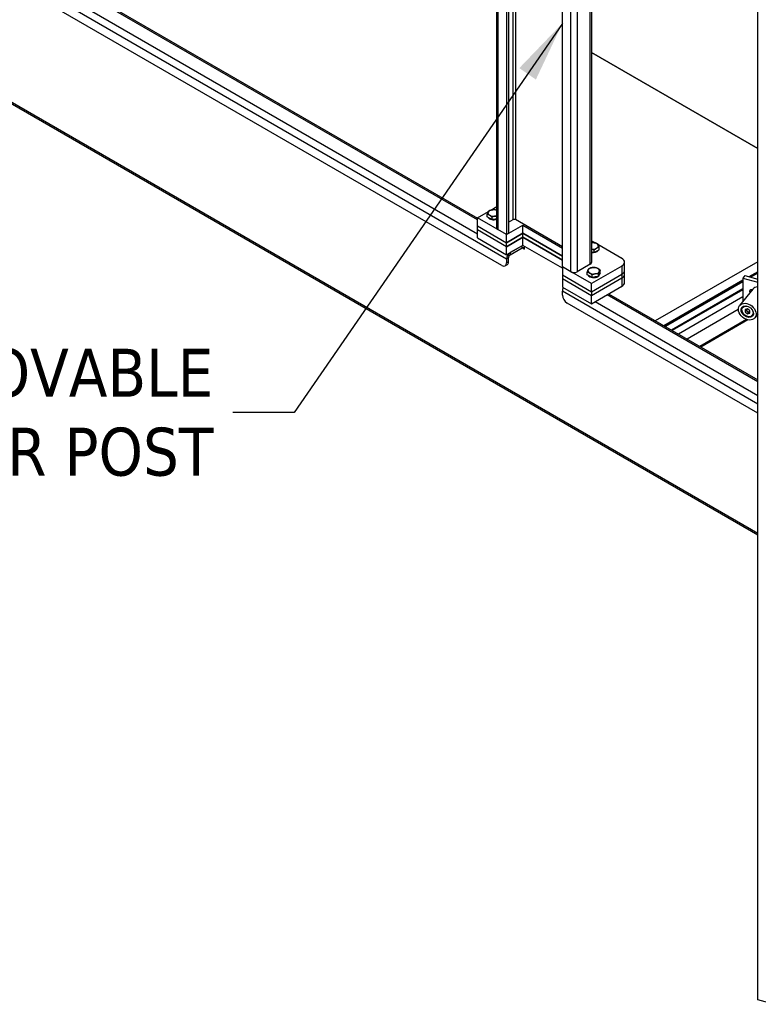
# Model space of a CAD drawing. Extents: x 807 to 1172, y 30 to 260.
# Tile 195 of 214: x 1109 to 1133, y 168 to 200. Entities that reach past the tile are written whole.
import ezdxf

# ---------------------------------------------------------------- set-up
doc = ezdxf.new("R2010")
doc.units = 0
doc.header["$LTSCALE"] = 4
doc.header["$MEASUREMENT"] = 0
doc.layers.get('0').update_dxf_attribs({"linetype": 'CONTINUOUS'})
doc.styles.add('ROMANS', font='romans.shx')
doc.dimstyles.new('Default (ANSI)$7', dxfattribs={"dimscale": 20, "dimtxt": 0.07, "dimasz": 0.098425, "dimexe": 0.125, "dimexo": 0.0625, "dimgap": 0.031496, "dimtad": 0, "dimtih": 1, "dimtoh": 1, "dimrnd": 1e-08, "dimzin": 0, "dimdsep": 46, "dimtxsty": 'ROMANS', "dimblk": 'Filled-1', "dimcen": 0.09, "dimdle": 0.393701, "dimclrd": 256, "dimclre": 256, "dimclrt": 256, "dimadec": 0, "dimazin": 0, "dimtfac": 0.928571, "dimtofl": 0, "dimtmove": 0, "dimatfit": 3, "dimfxl": 1, "dimtolj": 1, "dimtzin": 0, "dimlwd": -1, "dimlwe": -1, "dimarcsym": 0})

# ---------------------------------------------------------------- blocks, each defined once
blk = doc.blocks.new('Filled-1')
at = {"color": 0}
for p, q in [((0, 0), (-1, 0.179)), ((-1, 0.179), (-1, -0.179)), ((-1, 0), (0, 0)), ((-1, -0.179), (0, 0))]:
    blk.add_line(p, q, dxfattribs=at)
at = {"color": 0, "flags": 128}
blk.add_lwpolyline([(-1, -0.179), (0, 0), (-1, 0.179), (-1, -0.179)], dxfattribs=at)
at = {"color": 0}
blk.add_solid([(-1, -0.179), (0, 0), (-1, 0.179), (-1, -0.179)], dxfattribs=at)

msp = doc.modelspace()

# ---------------------------------------------------------------- linework, layer by layer
for p, q in [((1124.167, 193.167), (1124.167, 234.241)), ((1124.208, 234.217), (1124.208, 193.11)), ((1124.693, 193.433), (1124.693, 234.181)), ((1124.768, 234.224), (1124.768, 193.433)), ((1124.483, 234.059), (1124.483, 192.951)), ((1124.545, 234.095), (1124.545, 192.987)), ((1126.277, 191.915), (1126.277, 233.022)), ((1126.552, 191.757), (1126.552, 232.864)), ((1126.751, 232.749), (1126.751, 191.757)), ((1127.174, 192.001), (1127.174, 232.505)), ((1127.215, 232.484), (1127.215, 192.058)), ((1132.559, 168.355), (1132.559, 211.995)), ((1108.633, 201.591), (1123.548, 192.98)), ((1123.548, 193.425), (1109.019, 201.813)), ((1109.102, 201.822), (1123.548, 193.482)), ((1124.483, 192.167), (1108.515, 201.386)), ((1124.333, 191.958), (1108.29, 201.22)), ((1127.215, 198.799), (1132.559, 195.714)), ((1132.559, 195.714), (1127.215, 198.799)), ((1108.015, 197.531), (1132.559, 183.361)), ((1132.559, 183.291), (1108.058, 197.437)), ((1123.548, 193.491), (1123.903, 193.696)), ((1123.981, 193.741), (1124.167, 193.849)), ((1124.483, 192.951), (1123.548, 193.491)), ((1123.548, 193.232), (1123.548, 193.491)), ((1123.864, 193.52), (1123.864, 193.601)), ((1123.94, 193.476), (1123.864, 193.52)), ((1124.016, 193.432), (1123.94, 193.476)), ((1124.016, 193.432), (1124.016, 193.514)), ((1124.119, 193.448), (1124.016, 193.432)), ((1124.167, 193.456), (1124.119, 193.448)), ((1124.545, 193.347), (1124.693, 193.433)), ((1126.277, 192.562), (1124.768, 193.433)), ((1123.548, 193.232), (1124.483, 192.692)), ((1123.548, 193.232), (1124.483, 192.692)), ((1123.548, 193.102), (1123.548, 193.232)), ((1124.483, 192.563), (1123.548, 193.102)), ((1123.548, 192.843), (1123.548, 193.102)), ((1124.483, 192.563), (1123.548, 193.102)), ((1124.483, 192.951), (1124.208, 193.11)), ((1124.483, 192.951), (1125.006, 193.254)), ((1125.006, 193.254), (1126.277, 192.519)), ((1125.006, 192.994), (1125.006, 193.254)), ((1123.548, 192.843), (1124.483, 192.304)), ((1125.006, 192.994), (1124.483, 192.692)), ((1124.483, 192.692), (1125.006, 192.994)), ((1124.545, 192.987), (1124.483, 192.951)), ((1124.483, 192.692), (1124.483, 192.951)), ((1124.483, 192.563), (1125.006, 192.865)), ((1125.006, 192.865), (1124.483, 192.563)), ((1126.277, 192.26), (1125.006, 192.994)), ((1125.006, 192.994), (1126.277, 192.26)), ((1125.006, 192.865), (1125.006, 192.994)), ((1125.006, 192.865), (1126.277, 192.131)), ((1125.006, 192.606), (1125.006, 192.865)), ((1126.277, 192.131), (1125.006, 192.865)), ((1127.215, 192.755), (1127.34, 192.683)), ((1124.483, 192.563), (1124.483, 192.692)), ((1125.006, 192.606), (1124.483, 192.304)), ((1124.483, 192.304), (1124.483, 192.563)), ((1124.986, 192.595), (1124.601, 192.372)), ((1124.601, 192.3), (1124.986, 192.523)), ((1124.986, 192.523), (1124.986, 192.595)), ((1125.043, 192.49), (1124.986, 192.523)), ((1126.277, 191.872), (1125.006, 192.606)), ((1125.043, 192.49), (1125.052, 192.496)), ((1125.052, 192.579), (1125.052, 192.485)), ((1127.305, 192.374), (1127.305, 192.456)), ((1127.381, 192.418), (1127.305, 192.374)), ((1127.456, 192.462), (1127.381, 192.418)), ((1127.417, 192.639), (1128.185, 192.196)), ((1127.456, 192.462), (1127.456, 192.543)), ((1124.545, 192.203), (1124.483, 192.167)), ((1124.483, 192.167), (1124.483, 192.045)), ((1124.545, 192.08), (1124.483, 192.045)), ((1124.545, 192.08), (1124.545, 192.203)), ((1124.601, 192.372), (1124.601, 192.3)), ((1127.305, 192.374), (1127.215, 192.388)), ((1132.559, 192.081), (1129.266, 190.18)), ((1124.501, 191.984), (1124.439, 191.948)), ((1127.212, 191.375), (1126.277, 191.915)), ((1126.277, 191.915), (1126.277, 191.656)), ((1126.552, 191.757), (1126.277, 191.915)), ((1127.174, 192.001), (1126.751, 191.757)), ((1128.185, 191.937), (1127.212, 191.375)), ((1127.494, 191.727), (1127.494, 191.809)), ((1128.185, 191.937), (1128.185, 191.677)), ((1128.278, 191.807), (1128.278, 192.066)), ((1128.278, 191.677), (1128.278, 191.807)), ((1132.559, 191.76), (1132.277, 191.597)), ((1126.277, 191.656), (1127.212, 191.116)), ((1126.277, 191.656), (1127.212, 191.116)), ((1126.277, 191.656), (1126.277, 191.526)), ((1127.212, 190.987), (1126.277, 191.526)), ((1126.277, 191.526), (1126.277, 191.267)), ((1127.212, 190.987), (1126.277, 191.526)), ((1127.08, 191.663), (1127.08, 191.745)), ((1127.156, 191.619), (1127.08, 191.663)), ((1127.232, 191.575), (1127.156, 191.619)), ((1127.212, 191.116), (1128.185, 191.677)), ((1127.212, 191.116), (1128.185, 191.677)), ((1128.185, 191.548), (1127.212, 190.987)), ((1128.185, 191.548), (1127.212, 190.987)), ((1127.232, 191.575), (1127.232, 191.657)), ((1127.335, 191.591), (1127.232, 191.575)), ((1127.438, 191.607), (1127.335, 191.591)), ((1127.438, 191.607), (1127.438, 191.689)), ((1127.466, 191.667), (1127.438, 191.607)), ((1127.494, 191.727), (1127.466, 191.667)), ((1127.472, 191.681), (1127.472, 191.677)), ((1128.185, 191.677), (1128.185, 191.548)), ((1128.185, 191.548), (1128.185, 191.289)), ((1128.278, 191.418), (1128.278, 191.677)), ((1132.084, 191.486), (1129.544, 190.02)), ((1132.084, 191.448), (1129.577, 190.001)), ((1132.149, 191.632), (1132.084, 191.551)), ((1132.084, 191.551), (1132.559, 191.423)), ((1132.084, 191.551), (1132.084, 190.807)), ((1132.149, 191.632), (1132.559, 191.522)), ((1132.559, 191.723), (1132.321, 191.586)), ((1132.559, 191.708), (1132.339, 191.581)), ((1126.277, 191.267), (1127.212, 190.728)), ((1132.559, 187.504), (1126.277, 191.131)), ((1126.277, 191.008), (1126.277, 191.131)), ((1127.212, 191.116), (1127.212, 191.375)), ((1127.212, 190.728), (1128.185, 191.289)), ((1132.084, 191.433), (1129.59, 189.993)), ((1132.084, 191.207), (1129.786, 189.88)), ((1132.084, 191.181), (1129.809, 189.867)), ((1132.398, 191.197), (1131.976, 190.674)), ((1127.212, 191.116), (1127.212, 190.987)), ((1127.212, 190.728), (1127.212, 190.987)), ((1132.559, 188.222), (1127.716, 191.018)), ((1127.765, 191.047), (1132.559, 188.279)), ((1132.084, 190.95), (1130.008, 189.752)), ((1132.559, 187.209), (1126.427, 190.749)), ((1127.331, 190.796), (1132.559, 187.777)), ((1131.935, 190.543), (1130.286, 189.591)), ((1132.071, 190.633), (1132.068, 190.629)), ((1132.229, 190.565), (1132.151, 190.546)), ((1132.151, 190.546), (1132.151, 190.464)), ((1132.151, 190.464), (1132.193, 190.516)), ((1132.193, 190.556), (1132.193, 190.516)), ((1132.193, 190.516), (1132.271, 190.454)), ((1132.307, 190.503), (1132.229, 190.565)), ((1132.307, 190.422), (1132.307, 190.503)), ((1132.199, 190.224), (1130.695, 189.355)), ((1132.241, 190.212), (1130.726, 189.338)), ((1132.151, 190.464), (1132.229, 190.402)), ((1132.229, 190.402), (1132.271, 190.454)), ((1132.229, 190.402), (1132.307, 190.422)), ((1132.271, 190.454), (1132.307, 190.464)), ((1132.408, 190.361), (1132.404, 190.356)), ((1132.559, 190.389), (1132.468, 190.276)), ((1133.079, 168.215), (1132.559, 168.355))]:
    msp.add_line(p, q)
for centre, major_axis, ratio, start_param, end_param in [((1124.071, 193.647), (-0.185, 0), 0.57735, 6.021386, 7.068583), ((1124.071, 193.647), (-0.185, 0), 0.57735, 4.974188, 6.021386), ((1124.071, 193.647), (-0.185, 0), 0.57735, 4.169379, 4.974188), ((1124.071, 193.534), (-0.185, 0), 0.57735, 0.302875, 2.113807), ((1124.071, 193.647), (0.185, 0), 0.57735, 3.926991, 4.974188), ((1124.071, 193.647), (0.185, 0), 0.57735, 4.974188, 5.255399), ((1124.731, 193.411), (0.0529, 0), 0.57735, 0.785398, 2.356194), ((1124.308, 193.167), (-0.141, 0), 0.57735, 0, 0.785398), ((1124.986, 192.458), (-0.084, -0.145), 0.57735, 3.743578, 3.926991), ((1124.986, 192.458), (0.0397, 0.0687), 0.57735, 5.497787, 7.068583), ((1125.047, 192.488), (0.00331, -0.00572), 0.57735, 3.926991, 7.068583), ((1127.25, 192.589), (-0.185, 0), 0.57735, 4.45059, 4.899238), ((1127.25, 192.589), (0.185, 0), 0.57735, 4.52554, 5.497787), ((1127.25, 192.476), (0.185, 0), 0.57735, 4.52554, 5.980311), ((1127.25, 192.589), (0.185, 0), 0.57735, 0.261799, 1.308997), ((1127.25, 192.589), (0.185, 0), 0.57735, 5.497787, 6.544985), ((1124.601, 192.235), (-0.084, -0.145), 0.57735, 3.926991, 5.497787), ((1124.395, 192.167), (0.106, -0.183), 0.57735, 0, 0.785398), ((1124.601, 192.235), (0.0397, 0.0687), 0.57735, 0.785398, 2.356194), ((1127.96, 192.066), (0.317, 0), 0.57735, 5.497787, 7.068583), ((1124.333, 192.131), (0.106, -0.183), 0.57735, 5.497787, 7.068583), ((1126.651, 191.814), (-0.141, 0), 0.57735, 0.785398, 2.356194), ((1127.287, 191.79), (-0.185, 0), 0.57735, 6.021386, 7.068583), ((1127.287, 191.79), (-0.185, 0), 0.57735, 4.974188, 6.021386), ((1127.074, 192.058), (0.141, 0), 0.57735, 5.497787, 6.283185), ((1127.287, 191.79), (-0.185, 0), 0.57735, 3.926991, 4.974188), ((1127.287, 191.79), (0.185, 0), 0.57735, 4.974188, 6.021386), ((1127.287, 191.79), (0.185, 0), 0.57735, 6.021386, 7.068583), ((1127.96, 191.807), (0.317, 0), 0.57735, 5.497787, 6.283185), ((1127.96, 191.807), (0.317, 0), 0.57735, 5.497787, 6.283185), ((1127.287, 191.677), (-0.185, 0), 0.57735, 0.302875, 2.398626), ((1127.287, 191.79), (0.185, 0), 0.57735, 3.926991, 4.974188), ((1127.287, 191.677), (0.185, 0), 0.57735, 5.731266, 6.283185), ((1127.96, 191.677), (0.317, 0), 0.57735, 5.497787, 6.283185), ((1127.96, 191.677), (0.317, 0), 0.57735, 5.497787, 6.283185), ((1126.396, 191.199), (0.084, 0.145), 0.57735, 1.570796, 2.356194), ((1127.96, 191.418), (0.317, 0), 0.57735, 5.497787, 6.283185), ((1132.385, 191.089), (-0.079, 0.0638), 0.739997, 5.319753, 7.246618), ((1132.451, 191.17), (-0.079, 0.0638), 0.739997, 0.765472, 0.963433), ((1132.644, 190.998), (-0.246, 0.199), 0.739997, 5.552304, 6.283185), ((1126.427, 190.922), (-0.106, 0.183), 0.57735, 0.785398, 2.356194), ((1132.236, 190.492), (-0.168, 0.136), 0.739997, 6.242227, 9.465736)]:
    msp.add_ellipse(centre, major_axis=major_axis, ratio=ratio, start_param=start_param, end_param=end_param)
for centre, major_axis in [((1132.222, 190.475), (-0.246, 0.199)), ((1132.222, 190.475), (-0.171, 0.138)), ((1132.229, 190.484), (-0.155, 0.126))]:
    msp.add_ellipse(centre, major_axis=major_axis, ratio=0.739997)
for points, weights in [([(1123.864, 193.601), (1123.879, 193.647), (1123.892, 193.675)], [1, 1.0379548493, 1]), ([(1123.892, 193.675), (1123.905, 193.702), (1123.92, 193.721)], [1, 1.0379548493, 1]), ([(1123.92, 193.721), (1123.975, 193.743), (1124.023, 193.75)], [1, 1.0379548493, 1]), ([(1124.023, 193.75), (1124.071, 193.758), (1124.127, 193.753)], [1, 1.0379548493, 1]), ([(1124.127, 193.753), (1124.148, 193.747), (1124.167, 193.74)], [1, 1.01957196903, 1.01895879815]), ([(1123.94, 193.571), (1123.905, 193.591), (1123.864, 193.601)], [1, 1.0379548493, 1]), ([(1124.016, 193.514), (1123.975, 193.551), (1123.94, 193.571)], [1, 1.0379548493, 1]), ([(1124.119, 193.543), (1124.071, 193.536), (1124.016, 193.514)], [1, 1.0379548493, 1]), ([(1124.167, 193.548), (1124.143, 193.547), (1124.119, 193.543)], [1.01894807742, 1.01823114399, 1]), ([(1127.215, 192.696), (1127.258, 192.698), (1127.298, 192.692)], [1.01158697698, 1.03082021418, 1]), ([(1127.305, 192.456), (1127.257, 192.475), (1127.215, 192.483)], [1, 1.03277475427, 1.00894622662]), ([(1127.298, 192.692), (1127.346, 192.685), (1127.401, 192.663)], [1, 1.0379548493, 1]), ([(1127.381, 192.513), (1127.346, 192.493), (1127.305, 192.456)], [1, 1.0379548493, 1]), ([(1127.456, 192.543), (1127.416, 192.534), (1127.381, 192.513)], [1, 1.0379548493, 1]), ([(1127.401, 192.663), (1127.416, 192.644), (1127.429, 192.617)], [1, 1.0379548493, 1]), ([(1127.429, 192.617), (1127.442, 192.589), (1127.456, 192.543)], [1, 1.0379548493, 1]), ([(1127.08, 191.745), (1127.095, 191.79), (1127.108, 191.818)], [1, 1.0379548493, 1]), ([(1127.108, 191.818), (1127.121, 191.845), (1127.136, 191.864)], [1, 1.0379548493, 1]), ([(1127.136, 191.864), (1127.191, 191.886), (1127.239, 191.893)], [1, 1.0379548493, 1]), ([(1127.239, 191.893), (1127.287, 191.901), (1127.343, 191.896)], [1, 1.0379548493, 1]), ([(1127.343, 191.896), (1127.383, 191.886), (1127.418, 191.866)], [1, 1.0379548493, 1]), ([(1127.418, 191.866), (1127.453, 191.845), (1127.494, 191.809)], [1, 1.0379548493, 1]), ([(1127.466, 191.762), (1127.453, 191.735), (1127.438, 191.689)], [1, 1.0379548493, 1]), ([(1127.494, 191.809), (1127.479, 191.79), (1127.466, 191.762)], [1, 1.0379548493, 1]), ([(1127.156, 191.714), (1127.121, 191.735), (1127.08, 191.745)], [1, 1.0379548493, 1]), ([(1127.232, 191.657), (1127.191, 191.694), (1127.156, 191.714)], [1, 1.0379548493, 1]), ([(1127.335, 191.687), (1127.287, 191.679), (1127.232, 191.657)], [1, 1.0379548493, 1]), ([(1127.438, 191.689), (1127.383, 191.694), (1127.335, 191.687)], [1, 1.0379548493, 1])]:
    msp.add_rational_spline(points, weights, degree=2)

# ---------------------------------------------------------------- texts
at = {"insert": (1115.058, 187.229), "char_height": 1.54, "width": 13.35831, "attachment_point": 6, "line_spacing_factor": 0.987884, "style": 'ROMANS'}
msp.add_mtext('{\\fTahoma|b0|i0;REMOVABLE\\P\\fTahoma|b0|i0;CENTER POST}', dxfattribs=at)

# ---------------------------------------------------------------- leaders
at = {"annotation_type": 0, "has_hookline": 1, "hookline_direction": 1, "text_width": 13.292}
msp.add_leader([(1126.277, 199.739), (1117.656, 187.229), (1115.688, 187.229)], dimstyle='Default (ANSI)$7', override={"dimtad": 0}, dxfattribs=at)

doc.saveas('drawing.dxf')
